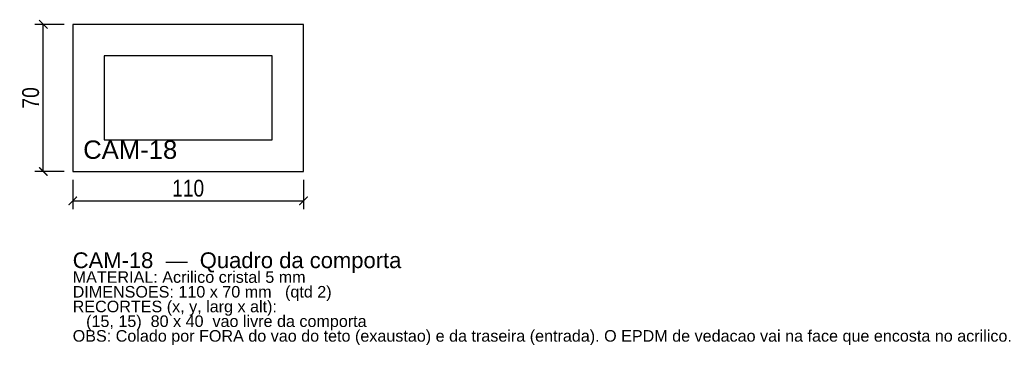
# Model space of a CAD drawing. Header units: millimetres. Extents: x -25 to 444, y -83 to 72.
import ezdxf

# ---------------------------------------------------------------- set-up
doc = ezdxf.new("R2010")
doc.units = ezdxf.units.MM
for name, color, linetype in [('CORTE', 1, 'Continuous'), ('COTA', 4, 'Continuous'), ('GRAVACAO', 3, 'Continuous'), ('TEXTO', 7, 'Continuous')]:
    doc.layers.add(name, color=color, linetype=linetype)
doc.styles.add('ARIAL', font='arial.ttf')
doc.styles.add('OpenSansCondensed-Light', font='OpenSansCondensed-Light.ttf')
doc.dimstyles.new('EZDXF', dxfattribs={"dimtxt": 8, "dimasz": 4, "dimexe": 4, "dimexo": 4, "dimgap": 2, "dimtad": 1, "dimdec": 0, "dimdsep": 46, "dimtxsty": 'OpenSansCondensed-Light', "dimblk": 'ARCHTICK', "dimcen": 2.5, "dimclrd": 4, "dimclre": 4, "dimclrt": 4, "dimazin": 3, "dimtfac": 0.5, "dimtmove": 2, "dimatfit": 3})

# ---------------------------------------------------------------- blocks, each defined once
blk = doc.blocks.new('_ARCHTICK')
at = {"color": 0, "linetype": 'BYBLOCK', "const_width": 0.15}
blk.add_lwpolyline([(-0.5, -0.5), (0.5, 0.5)], dxfattribs=at)

msp = doc.modelspace()

# ---------------------------------------------------------------- linework, layer by layer
at = {"layer": 'CORTE'}
for points in [[(0, 0), (110, 0), (110, 70), (0, 70)], [(15, 15), (95, 15), (95, 55), (15, 55)]]:
    msp.add_lwpolyline(points, close=True, dxfattribs=at)

# ---------------------------------------------------------------- texts
at = {"layer": 'GRAVACAO', "style": 'ARIAL'}
msp.add_text('CAM-18', height=8.75, dxfattribs=at).set_placement((5, 6))
at = {"layer": 'TEXTO', "style": 'ARIAL'}
for s, height, p in [('CAM-18  —  Quadro da comporta', 7.5, (0, -46)), ('MATERIAL: Acrilico cristal 5 mm', 5.5, (0, -53)), ('DIMENSOES: 110 x 70 mm   (qtd 2)', 5.5, (0, -60)), ('RECORTES (x, y, larg x alt):', 5.5, (0, -67)), ('   (15, 15)  80 x 40  vao livre da comporta', 5.5, (0, -74)), ('OBS: Colado por FORA do vao do teto (exaustao) e da traseira (entrada). O EPDM de vedacao vai na face que encosta no acrilico.', 5.5, (0, -81))]:
    msp.add_text(s, height=height, dxfattribs=at).set_placement(p)

# ---------------------------------------------------------------- dimensions: what is measured, and where the dimension line sits
at = {"layer": 'COTA'}
msp.add_linear_dim(base=(-14, 0), p1=(0, 0), p2=(0, 70), angle=90, dimstyle='EZDXF', dxfattribs=at).render()
msp.add_linear_dim(base=(0, -14), p1=(0, 0), p2=(110, 0), dimstyle='EZDXF', dxfattribs=at).render()

doc.saveas('drawing.dxf')
